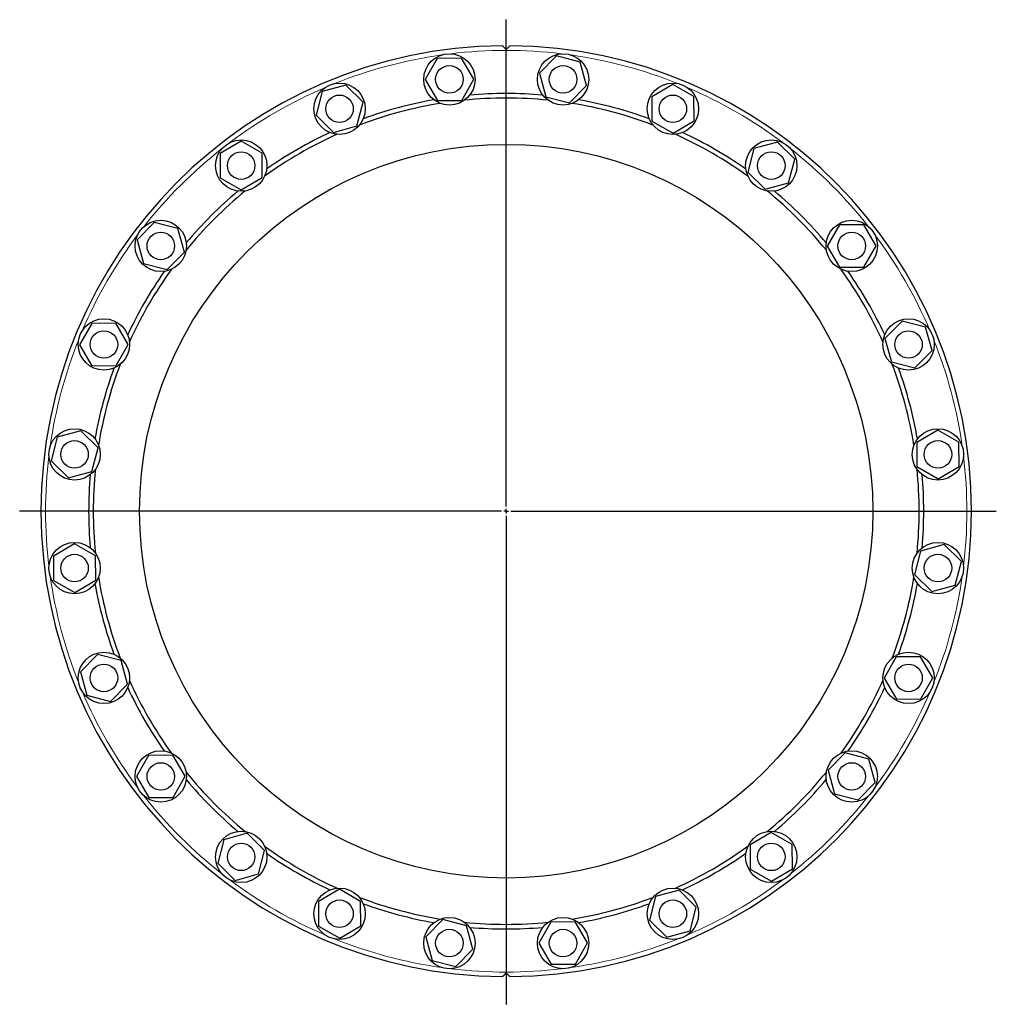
# Model space of a CAD drawing. Header units: millimetres. Extents: x 166 to 1872, y 135 to 1754.
# Tile 2 of 4: x 166 to 1232, y 681 to 1754. Entities that reach past the tile are written whole.
import ezdxf

# ---------------------------------------------------------------- set-up
doc = ezdxf.new("R2010")
doc.units = ezdxf.units.MM
doc.layers.add('FORMAT', color=7, linetype='Continuous')

# ---------------------------------------------------------------- blocks, each defined once
blk = doc.blocks.new('SW_CENTERMARKSYMBOL_0')
at = {"layer": 'FORMAT', "color": 0}
for p, q in [((0, 5), (0, 536)), ((-5, 0), (-530.8, 0)), ((0, 0), (-2.5, 0)), ((0, 0), (0, 2.5)), ((0, 0), (0, -2.5)), ((0, 0), (2.5, 0)), ((5, 0), (534.6, 0)), ((0, -5), (0, -537.7))]:
    blk.add_line(p, q, dxfattribs=at)

msp = doc.modelspace()

# ---------------------------------------------------------------- linework, layer by layer
at = {"color": 7, "linetype": 'Continuous', "lineweight": 25}
for p, q in [((621.7, 1712.3), (608.6, 1689.3)), ((648.3, 1712.5), (621.7, 1712.3)), ((661.7, 1689.6), (648.3, 1712.5)), ((752.1, 1715), (733.4, 1696.1)), ((777.8, 1708.3), (752.1, 1715)), ((784.8, 1682.7), (777.8, 1708.3)), ((608.6, 1689.3), (622, 1666.3)), ((648.6, 1666.5), (661.7, 1689.6)), ((733.4, 1696.1), (740.5, 1670.5)), ((496.4, 1676), (489.7, 1650.3)), ((522.1, 1683), (496.4, 1676)), ((541, 1664.4), (522.1, 1683)), ((766.2, 1663.8), (784.8, 1682.7)), ((878.7, 1683.9), (855.8, 1670.5)), ((901.8, 1670.8), (878.7, 1683.9)), ((534.2, 1638.7), (541, 1664.4)), ((622, 1666.3), (648.6, 1666.5)), ((740.5, 1670.5), (766.2, 1663.8)), ((855.8, 1670.5), (856, 1643.9)), ((902, 1644.2), (901.8, 1670.8)), ((489.7, 1650.3), (508.6, 1631.6)), ((856, 1643.9), (879.1, 1630.8)), ((879.1, 1630.8), (902, 1644.2)), ((508.6, 1631.6), (534.2, 1638.7)), ((407.8, 1621.9), (384.9, 1608.5)), ((430.9, 1608.8), (407.8, 1621.9)), ((967.4, 1614), (960.7, 1588.3)), ((993, 1621), (967.4, 1614)), ((1011.9, 1602.4), (993, 1621)), ((384.9, 1608.5), (385, 1581.9)), ((431, 1582.2), (430.9, 1608.8)), ((1005.2, 1576.7), (1011.9, 1602.4)), ((385, 1581.9), (408.1, 1568.8)), ((408.1, 1568.8), (431, 1582.2)), ((960.7, 1588.3), (979.6, 1569.6)), ((979.6, 1569.6), (1005.2, 1576.7)), ((313.2, 1533.3), (294.6, 1514.4)), ((338.9, 1526.6), (313.2, 1533.3)), ((346, 1500.9), (338.9, 1526.6)), ((1060.5, 1530.6), (1047.4, 1507.5)), ((1087.1, 1530.7), (1060.5, 1530.6)), ((1100.5, 1507.8), (1087.1, 1530.7)), ((294.6, 1514.4), (301.6, 1488.7)), ((1047.4, 1507.5), (1060.8, 1484.6)), ((1087.4, 1484.7), (1100.5, 1507.8)), ((327.3, 1482), (346, 1500.9)), ((301.6, 1488.7), (327.3, 1482)), ((1060.8, 1484.6), (1087.4, 1484.7)), ((244.9, 1423.2), (231.7, 1400.1)), ((271.4, 1423.4), (244.9, 1423.2)), ((284.8, 1400.4), (271.4, 1423.4)), ((1128.9, 1425.9), (1110.3, 1407)), ((1154.6, 1419.2), (1128.9, 1425.9)), ((1161.7, 1393.6), (1154.6, 1419.2)), ((1110.3, 1407), (1117.3, 1381.4)), ((231.7, 1400.1), (245.2, 1377.2)), ((271.7, 1377.4), (284.8, 1400.4)), ((1143, 1374.7), (1161.7, 1393.6)), ((245.2, 1377.2), (271.7, 1377.4)), ((1117.3, 1381.4), (1143, 1374.7)), ((207.3, 1299.1), (200.6, 1273.4)), ((232.9, 1306.2), (207.3, 1299.1)), ((251.8, 1287.5), (232.9, 1306.2)), ((1167.9, 1307), (1145, 1293.6)), ((1191, 1293.9), (1167.9, 1307)), ((1145, 1293.6), (1145.1, 1267.1)), ((1191.1, 1267.4), (1191, 1293.9)), ((245.1, 1261.8), (251.8, 1287.5)), ((200.6, 1273.4), (219.5, 1254.8)), ((1145.1, 1267.1), (1168.2, 1253.9)), ((1168.2, 1253.9), (1191.1, 1267.4)), ((219.5, 1254.8), (245.1, 1261.8)), ((226, 1183), (203.1, 1169.6)), ((249.1, 1169.9), (226, 1183)), ((1174.8, 1182.2), (1149.2, 1175.1)), ((1193.7, 1163.5), (1174.8, 1182.2)), ((1149.2, 1175.1), (1142.5, 1149.4)), ((203.1, 1169.6), (203.3, 1143.1)), ((249.3, 1143.4), (249.1, 1169.9)), ((1187, 1137.8), (1193.7, 1163.5)), ((1142.5, 1149.4), (1161.4, 1130.8)), ((203.3, 1143.1), (226.4, 1129.9)), ((226.4, 1129.9), (249.3, 1143.4)), ((1161.4, 1130.8), (1187, 1137.8)), ((251.2, 1062.3), (232.6, 1043.4)), ((276.9, 1055.6), (251.2, 1062.3)), ((284, 1030), (276.9, 1055.6)), ((1122.5, 1059.6), (1109.4, 1036.5)), ((1149.1, 1059.8), (1122.5, 1059.6)), ((1162.5, 1036.9), (1149.1, 1059.8)), ((232.6, 1043.4), (239.6, 1017.8)), ((1109.4, 1036.5), (1122.8, 1013.6)), ((1149.4, 1013.8), (1162.5, 1036.9)), ((265.3, 1011.1), (284, 1030)), ((239.6, 1017.8), (265.3, 1011.1)), ((1122.8, 1013.6), (1149.4, 1013.8)), ((306.9, 952.2), (293.7, 929.2)), ((333.4, 952.4), (306.9, 952.2)), ((346.8, 929.5), (333.4, 952.4)), ((1066.9, 954.9), (1048.3, 936)), ((1092.6, 948.2), (1066.9, 954.9)), ((1099.7, 922.6), (1092.6, 948.2)), ((1048.3, 936), (1055.3, 910.4)), ((293.7, 929.2), (307.2, 906.2)), ((333.7, 906.4), (346.8, 929.5)), ((1081, 903.7), (1099.7, 922.6)), ((307.2, 906.2), (333.7, 906.4)), ((1055.3, 910.4), (1081, 903.7)), ((389.1, 860.3), (382.4, 834.6)), ((414.7, 867.3), (389.1, 860.3)), ((433.6, 848.7), (414.7, 867.3)), ((986.1, 868.2), (963.2, 854.8)), ((1009.2, 855.1), (986.1, 868.2)), ((426.9, 823), (433.6, 848.7)), ((963.2, 854.8), (963.4, 828.2)), ((1009.4, 828.5), (1009.2, 855.1)), ((382.4, 834.6), (401.3, 815.9)), ((963.4, 828.2), (986.5, 815.1)), ((986.5, 815.1), (1009.4, 828.5)), ((401.3, 815.9), (426.9, 823)), ((515.2, 806.2), (492.3, 792.8)), ((538.3, 793.1), (515.2, 806.2)), ((885.6, 805.3), (860, 798.3)), ((904.5, 786.7), (885.6, 805.3)), ((860, 798.3), (853.3, 772.6)), ((492.3, 792.8), (492.4, 766.2)), ((538.4, 766.5), (538.3, 793.1)), ((897.8, 761), (904.5, 786.7)), ((628.1, 773.2), (609.4, 754.3)), ((653.8, 766.5), (628.1, 773.2)), ((492.4, 766.2), (515.5, 753.1)), ((515.5, 753.1), (538.4, 766.5)), ((660.8, 740.8), (653.8, 766.5)), ((745.7, 770.5), (732.6, 747.4)), ((772.3, 770.6), (745.7, 770.5)), ((785.7, 747.7), (772.3, 770.6)), ((853.3, 772.6), (872.2, 753.9)), ((609.4, 754.3), (616.5, 728.7)), ((872.2, 753.9), (897.8, 761)), ((642.2, 721.9), (660.8, 740.8)), ((732.6, 747.4), (746, 724.5)), ((772.6, 724.6), (785.7, 747.7)), ((616.5, 728.7), (642.2, 721.9)), ((746, 724.5), (772.6, 724.6))]:
    msp.add_line(p, q, dxfattribs=at)
for centre, radius in [((635.1, 1689.4), 28), ((759.1, 1689.4), 28), ((635.1, 1689.4), 15), ((759.1, 1689.4), 15), ((515.3, 1657.3), 28), ((878.9, 1657.3), 28), ((515.3, 1657.3), 15), ((878.9, 1657.3), 15), ((408, 1595.3), 28), ((986.3, 1595.3), 28), ((697.1, 1218.5), 400), ((408, 1595.3), 15), ((986.3, 1595.3), 15), ((320.3, 1507.7), 28), ((1074, 1507.7), 28), ((320.3, 1507.7), 15), ((1074, 1507.7), 15), ((258.3, 1400.3), 28), ((1136, 1400.3), 28), ((258.3, 1400.3), 15), ((1136, 1400.3), 15), ((226.2, 1280.5), 28), ((1168.1, 1280.5), 28), ((226.2, 1280.5), 15), ((1168.1, 1280.5), 15), ((226.2, 1156.5), 28), ((1168.1, 1156.5), 28), ((226.2, 1156.5), 15), ((1168.1, 1156.5), 15), ((258.3, 1036.7), 28), ((1136, 1036.7), 28), ((258.3, 1036.7), 15), ((1136, 1036.7), 15), ((320.3, 929.3), 28), ((1074, 929.3), 28), ((320.3, 929.3), 15), ((1074, 929.3), 15), ((408, 841.6), 28), ((986.3, 841.6), 28), ((408, 841.6), 15), ((986.3, 841.6), 15), ((515.3, 779.6), 28), ((878.9, 779.6), 28), ((515.3, 779.6), 15), ((878.9, 779.6), 15), ((635.1, 747.6), 28), ((759.1, 747.6), 28), ((635.1, 747.6), 15), ((759.1, 747.6), 15)]:
    msp.add_circle(centre, radius, dxfattribs=at)
for radius, start, end in [(507.5, 90.4498, 269.5502), (507.5, 270.4498, 89.5502), (455.5, 99.9753, 110.0247), (450.5, 84.179, 95.821), (455.5, 84.9753, 95.0247), (455.5, 69.9753, 80.0247), (450.5, 99.179, 110.821), (450.5, 69.179, 80.821), (450.5, 114.179, 125.821), (455.5, 114.9753, 125.0247), (450.5, 54.179, 65.821), (455.5, 54.9753, 65.0247), (450.5, 129.179, 140.821), (455.5, 129.9753, 140.0247), (450.5, 39.179, 50.821), (455.5, 39.9753, 50.0247), (450.5, 144.179, 155.821), (450.5, 24.179, 35.821), (455.5, 144.9753, 155.0247), (455.5, 24.9753, 35.0247), (455.5, 159.9753, 170.0247), (450.5, 159.179, 170.821), (450.5, 9.179, 20.821), (455.5, 9.9753, 20.0247), (455.5, 174.9753, 180), (450.5, 174.179, 180), (450.5, 354.179, 5.821), (455.5, 354.9753, 5.0247), (455.5, 180, 185.0247), (450.5, 180, 185.821), (455.5, 189.9753, 200.0247), (450.5, 189.179, 200.821), (450.5, 339.179, 350.821), (455.5, 339.9753, 350.0247), (450.5, 204.179, 215.821), (450.5, 324.179, 335.821), (455.5, 204.9753, 215.0247), (455.5, 324.9753, 335.0247), (450.5, 219.179, 230.821), (455.5, 219.9753, 230.0247), (450.5, 309.179, 320.821), (455.5, 309.9753, 320.0247), (450.5, 234.179, 245.821), (450.5, 294.179, 305.821), (455.5, 234.9753, 245.0247), (455.5, 294.9753, 305.0247), (450.5, 249.179, 260.821), (450.5, 279.179, 290.821), (455.5, 249.9753, 260.0247), (455.5, 279.9753, 290.0247), (450.5, 264.179, 275.821), (455.5, 264.9753, 275.0247)]:
    msp.add_arc((697.1, 1218.5), radius, start, end, dxfattribs=at)
at = {"color": 8, "linetype": 'Continuous', "lineweight": 18}
for start, end in [(83.1178, 96.8822), (98.1178, 111.8822), (68.1178, 81.8822), (113.1178, 126.8822), (53.1178, 66.8822), (128.1178, 141.8822), (38.1178, 51.8822), (143.1178, 156.8822), (23.1178, 36.8822), (158.1178, 171.8822), (8.1178, 21.8822), (173.1178, 180), (353.1178, 6.8822), (180, 186.8822), (188.1178, 201.8822), (338.1178, 351.8822), (203.1178, 216.8822), (323.1178, 336.8822), (218.1178, 231.8822), (308.1178, 321.8822), (233.1178, 246.8822), (293.1178, 306.8822), (248.1178, 261.8822), (278.1178, 291.8822), (263.1178, 276.8822)]:
    msp.add_arc((697.1, 1218.5), 502.5, start, end, dxfattribs=at)
at = {"color": 7, "linetype": 'Continuous', "lineweight": 25}
for points, knots in [([(693.1, 1726), (693.1, 1726), (693.2, 1725.9), (693.3, 1725.8), (693.3, 1725.8), (693.4, 1725.7), (693.5, 1725.6), (693.6, 1725.5), (693.8, 1725.3), (694.1, 1725), (694.3, 1724.8), (694.7, 1724.4), (694.9, 1724.2), (695.3, 1723.8), (695.5, 1723.6), (696.2, 1722.9), (696.6, 1722.5), (697.1, 1722)], [0, 0, 0, 0, 0.125, 0.125, 0.1875, 0.1875, 0.25, 0.25, 0.375, 0.375, 0.5, 0.5, 0.625, 0.625, 0.75, 0.75, 1, 1, 1, 1]), ([(697.1, 1722), (697.6, 1722.5), (698.1, 1722.9), (698.7, 1723.6), (698.9, 1723.8), (699.4, 1724.2), (699.6, 1724.4), (699.9, 1724.8), (700.1, 1725), (700.5, 1725.3), (700.6, 1725.5), (700.8, 1725.7), (700.9, 1725.8), (701.1, 1725.9), (701.1, 1726), (701.1, 1726)], [0, 0, 0, 0, 0.25, 0.25, 0.375, 0.375, 0.5, 0.5, 0.625, 0.625, 0.75, 0.75, 0.875, 0.875, 1, 1, 1, 1]), ([(697.1, 715), (696.6, 714.5), (696.2, 714.1), (695.5, 713.4), (695.3, 713.2), (694.9, 712.7), (694.7, 712.5), (694.3, 712.2), (694.1, 712), (693.8, 711.7), (693.6, 711.5), (693.4, 711.3), (693.3, 711.2), (693.2, 711), (693.1, 711), (693.1, 711)], [0, 0, 0, 0, 0.25, 0.25, 0.375, 0.375, 0.5, 0.5, 0.625, 0.625, 0.75, 0.75, 0.875, 0.875, 1, 1, 1, 1]), ([(701.1, 711), (701.1, 711), (701.1, 711), (701, 711.1), (700.9, 711.2), (700.8, 711.3), (700.8, 711.3), (700.6, 711.5), (700.5, 711.7), (700.1, 712), (700, 712.2), (699.6, 712.5), (699.4, 712.7), (698.9, 713.2), (698.7, 713.4), (698.1, 714), (697.6, 714.5), (697.1, 715)], [0, 0, 0, 0, 0.125, 0.125, 0.1875, 0.1875, 0.25, 0.25, 0.375, 0.375, 0.5, 0.5, 0.625, 0.625, 0.75, 0.75, 1, 1, 1, 1])]:
    msp.add_open_spline(points, degree=3, knots=knots, dxfattribs=at)

# ---------------------------------------------------------------- block references
at = {"layer": 'FORMAT'}
msp.add_blockref('SW_CENTERMARKSYMBOL_0', (697.1, 1218.5), dxfattribs=at)

doc.saveas('drawing.dxf')
